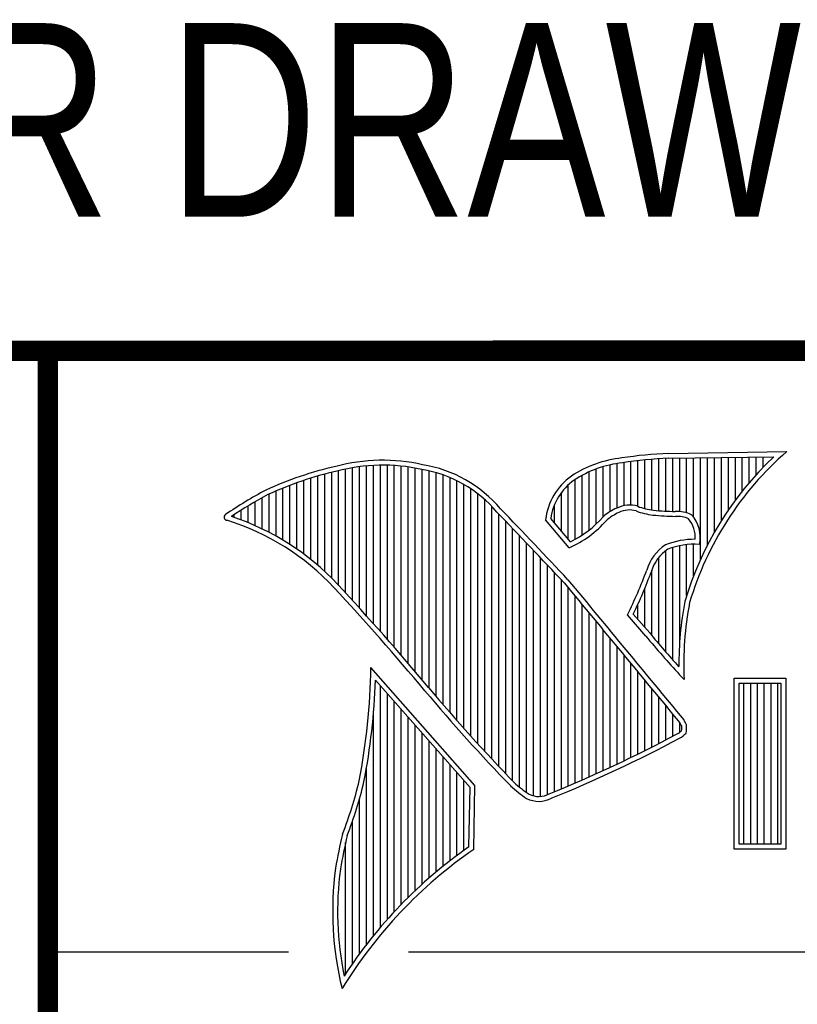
# Model space of a CAD drawing. Header units: inches. Extents: x 0 to 22, y 0 to 17.
# Tile 13 of 17: x 16.347 to 17.11, y 2.318 to 3.285. Entities that reach past the tile are written whole.
import ezdxf

# ---------------------------------------------------------------- set-up
doc = ezdxf.new("R2010")
doc.units = ezdxf.units.IN
doc.header["$LTSCALE"] = 1.21
doc.header["$MEASUREMENT"] = 0
doc.layers.get('0').update_dxf_attribs({"linetype": 'CONTINUOUS'})
doc.styles.get("Standard").update_dxf_attribs({"font": 'txt', "width": 0.8})

msp = doc.modelspace()

# ---------------------------------------------------------------- linework, layer by layer
at = {"color": 2, "linetype": 'CONTINUOUS'}
for p, q in [((16.37365, 2.95963), (21.50365, 2.95963)), ((16.37365, 2.95963), (16.37365, 1.24963)), ((16.375, 2.96), (21.5, 2.96)), ((16.9838, 2.85893), (17.09965, 2.8607)), ((16.9469, 2.8082), (16.9469, 2.85089)), ((16.95373, 2.80693), (16.95373, 2.85175)), ((16.96055, 2.8048), (16.96055, 2.85249)), ((16.96738, 2.80344), (16.96738, 2.85311)), ((16.97421, 2.80275), (16.97421, 2.85361)), ((16.98104, 2.80228), (16.98104, 2.854)), ((16.98394, 2.85413), (17.08702, 2.85571)), ((16.98786, 2.80201), (16.98786, 2.85419)), ((16.99469, 2.80185), (16.99469, 2.8543)), ((17.00152, 2.80054), (17.00152, 2.8544)), ((17.00834, 2.79625), (17.00834, 2.8545)), ((17.01517, 2.75501), (17.01517, 2.85461)), ((17.022, 2.76913), (17.022, 2.85471)), ((17.02882, 2.78171), (17.02882, 2.85482)), ((17.03565, 2.79309), (17.03565, 2.85492)), ((17.04248, 2.80351), (17.04248, 2.85503)), ((17.04931, 2.81312), (17.04931, 2.85513)), ((17.05613, 2.82203), (17.05613, 2.85523)), ((17.06296, 2.83034), (17.06296, 2.85534)), ((17.06979, 2.83811), (17.06979, 2.85544)), ((17.07661, 2.84541), (17.07661, 2.85555)), ((16.66016, 2.72947), (16.66016, 2.84191)), ((16.66699, 2.72205), (16.66699, 2.84353)), ((16.67382, 2.71458), (16.67382, 2.84486)), ((16.68064, 2.70705), (16.68064, 2.84591)), ((16.68747, 2.69946), (16.68747, 2.84668)), ((16.6943, 2.69182), (16.6943, 2.84718)), ((16.70113, 2.68412), (16.70113, 2.8474)), ((16.70795, 2.67636), (16.70795, 2.84736)), ((16.71478, 2.66854), (16.71478, 2.84704)), ((16.72161, 2.66065), (16.72161, 2.84646)), ((16.72843, 2.65271), (16.72843, 2.8456)), ((16.73526, 2.6447), (16.73526, 2.84446)), ((16.74209, 2.63663), (16.74209, 2.84307)), ((16.74891, 2.62851), (16.74891, 2.84174)), ((16.90594, 2.78373), (16.90594, 2.84083)), ((16.91276, 2.78958), (16.91276, 2.84362)), ((16.91959, 2.79661), (16.91959, 2.84588)), ((16.92642, 2.80177), (16.92642, 2.84766)), ((16.93325, 2.80531), (16.93325, 2.84897)), ((16.94007, 2.8077), (16.94007, 2.84992)), ((16.62603, 2.76012), (16.62603, 2.83248)), ((16.63285, 2.75486), (16.63285, 2.83466)), ((16.63968, 2.7492), (16.63968, 2.83669)), ((16.64651, 2.74312), (16.64651, 2.83856)), ((16.65334, 2.73656), (16.65334, 2.84027)), ((16.75574, 2.62044), (16.75574, 2.84)), ((16.76257, 2.61246), (16.76257, 2.83783)), ((16.7694, 2.60458), (16.7694, 2.8352)), ((16.77622, 2.59679), (16.77622, 2.83208)), ((16.89228, 2.77469), (16.89228, 2.83347)), ((16.89911, 2.77882), (16.89911, 2.83747)), ((16.59872, 2.77779), (16.59872, 2.82208)), ((16.60555, 2.77383), (16.60555, 2.82494)), ((16.61237, 2.76959), (16.61237, 2.82762)), ((16.6192, 2.76502), (16.6192, 2.83013)), ((16.78305, 2.58909), (16.78305, 2.82844)), ((16.78988, 2.58147), (16.78988, 2.82421)), ((16.88546, 2.77493), (16.88546, 2.82815)), ((16.57824, 2.78801), (16.57824, 2.81157)), ((16.58506, 2.78486), (16.58506, 2.81543)), ((16.59189, 2.78146), (16.59189, 2.81904)), ((16.7967, 2.57395), (16.7967, 2.81931)), ((16.80353, 2.5665), (16.80353, 2.81364)), ((16.87863, 2.78295), (16.87863, 2.82057)), ((16.56458, 2.79358), (16.56458, 2.8033)), ((16.57141, 2.79091), (16.57141, 2.80753)), ((16.81036, 2.55914), (16.81036, 2.80704)), ((16.8718, 2.79097), (16.8718, 2.80851)), ((16.55776, 2.79602), (16.55776, 2.79887)), ((16.81719, 2.55186), (16.81719, 2.79956)), ((16.82401, 2.54466), (16.82401, 2.79242)), ((16.8864, 2.76641), (16.86317, 2.79371)), ((16.88769, 2.77231), (16.86819, 2.79522)), ((16.83084, 2.53754), (16.83084, 2.78527)), ((16.83767, 2.53136), (16.83767, 2.77811)), ((16.84449, 2.52623), (16.84449, 2.77093)), ((16.85132, 2.52296), (16.85132, 2.76374)), ((16.98104, 2.66405), (16.98104, 2.76341)), ((16.98786, 2.65632), (16.98786, 2.76654)), ((16.99469, 2.67478), (16.99469, 2.76832)), ((17.00152, 2.7195), (17.00152, 2.76941)), ((17.00834, 2.73882), (17.00834, 2.76984)), ((16.85815, 2.52238), (16.85815, 2.75653)), ((16.97421, 2.672), (16.97421, 2.75684)), ((16.86498, 2.52408), (16.86498, 2.74932)), ((16.96738, 2.6802), (16.96738, 2.74443)), ((16.8718, 2.527), (16.8718, 2.74208)), ((16.87863, 2.52981), (16.87863, 2.73484)), ((16.88546, 2.53267), (16.88546, 2.72699)), ((16.96055, 2.68819), (16.96055, 2.72661)), ((16.89228, 2.53558), (16.89228, 2.71871)), ((16.89911, 2.53854), (16.89911, 2.71044)), ((16.95373, 2.69602), (16.95373, 2.71092)), ((16.90594, 2.54154), (16.90594, 2.70217)), ((16.96158, 2.67971), (16.94344, 2.7005)), ((16.96525, 2.68281), (16.94916, 2.70125)), ((16.91276, 2.54459), (16.91276, 2.6939)), ((16.91959, 2.54769), (16.91959, 2.68563)), ((16.92642, 2.55084), (16.92642, 2.67737)), ((16.93325, 2.55403), (16.93325, 2.6691)), ((16.94007, 2.55728), (16.94007, 2.66084)), ((16.79388, 2.53297), (16.69189, 2.64886)), ((16.9469, 2.56058), (16.9469, 2.65257)), ((16.95373, 2.56392), (16.95373, 2.64431)), ((16.99903, 2.637), (16.99463, 2.64182)), ((17.04824, 2.63829), (17.09875, 2.63829)), ((17.04824, 2.47075), (17.04824, 2.63829)), ((17.09875, 2.63829), (17.09875, 2.47075)), ((16.78904, 2.53119), (16.69637, 2.6365)), ((16.70113, 2.3939), (16.70113, 2.6311)), ((16.96055, 2.56732), (16.96055, 2.63605)), ((17.05309, 2.63343), (17.0939, 2.63343)), ((17.05309, 2.47561), (17.05309, 2.63343)), ((17.05768, 2.47561), (17.05768, 2.63343)), ((17.06435, 2.47561), (17.06435, 2.63343)), ((17.07103, 2.47561), (17.07103, 2.63343)), ((17.0777, 2.47561), (17.0777, 2.63343)), ((17.08438, 2.47561), (17.08438, 2.63343)), ((17.09105, 2.47561), (17.09105, 2.63343)), ((17.0939, 2.63343), (17.0939, 2.47561)), ((16.70795, 2.40176), (16.70795, 2.62334)), ((16.96738, 2.57077), (16.96738, 2.62779)), ((16.97421, 2.57427), (16.97421, 2.61953)), ((16.71478, 2.40927), (16.71478, 2.61558)), ((16.98104, 2.57783), (16.98104, 2.61128)), ((16.6943, 2.38568), (16.6943, 2.60301)), ((16.72161, 2.41646), (16.72161, 2.60783)), ((16.72843, 2.42334), (16.72843, 2.60007)), ((16.98786, 2.58143), (16.98786, 2.60302)), ((16.73526, 2.42994), (16.73526, 2.59231)), ((16.99469, 2.58534), (16.99469, 2.59477)), ((16.74209, 2.43628), (16.74209, 2.58455)), ((16.74891, 2.44237), (16.74891, 2.57679)), ((16.75574, 2.44822), (16.75574, 2.56903)), ((16.76257, 2.45384), (16.76257, 2.56128)), ((16.7694, 2.45924), (16.7694, 2.55352)), ((16.68747, 2.37704), (16.68747, 2.55017)), ((16.77622, 2.46444), (16.77622, 2.54576)), ((16.78305, 2.46945), (16.78305, 2.538)), ((16.79272, 2.47039), (16.79388, 2.53297)), ((16.78796, 2.47293), (16.78904, 2.53119)), ((16.68064, 2.36795), (16.68064, 2.52004)), ((16.67382, 2.35837), (16.67382, 2.49824)), ((16.66699, 2.34825), (16.66699, 2.47703)), ((17.0939, 2.47561), (17.05309, 2.47561)), ((17.09875, 2.47075), (17.04824, 2.47075)), ((16.375, 2.37), (16.61093, 2.37)), ((16.7288, 2.37), (21.5, 2.37))]:
    msp.add_line(p, q, dxfattribs=at)
at = {"color": 7, "linetype": 'CONTINUOUS', "const_width": 0.02}
for points in [[(13.6, 2.95953), (21.5, 2.96)], [(16.375, 2.96), (16.375, 0.5)]]:
    msp.add_lwpolyline(points, dxfattribs=at)
at = {"color": 2, "linetype": 'CONTINUOUS'}
for centre, radius, start, end in [((17.30796, 2.62207), 0.31676, 131.1193, 163.41325), ((16.70344, 2.67474), 0.17748, 77.28194, 105.0682), ((16.9502, 2.74228), 0.11284, 96.30093, 123.16852), ((17.00052, 2.45112), 0.40816, 92.34749, 98.83668), ((17.00052, 2.45111), 0.40337, 92.3569, 98.8525), ((17.30796, 2.62207), 0.32156, 133.40137, 163.45712), ((16.73153, 2.51445), 0.33987, 102.61615, 114.85137), ((16.73154, 2.51444), 0.33509, 102.59893, 114.82958), ((16.70343, 2.67474), 0.17268, 77.23142, 105.10033), ((16.72217, 2.72263), 0.12207, 40.16534, 80.84292), ((16.72217, 2.72263), 0.12687, 40.23334, 80.77347), ((16.9502, 2.74227), 0.10804, 96.24427, 123.12587), ((16.923, 2.78747), 0.06015, 125.03196, 174.04656), ((16.923, 2.78747), 0.05535, 125.11417, 171.95723), ((16.77589, 2.46981), 0.3996, 117.9347, 124.56908), ((16.77589, 2.46983), 0.39478, 117.95405, 124.03743), ((9.19895, -4.49439), 10.5518, 43.246075, 43.767007), ((16.95168, 2.76124), 0.04776, 112.91959, 132.26993), ((16.94546, 2.78133), 0.02691, 72.61275, 117.38533), ((16.94546, 2.78133), 0.02211, 72.93811, 117.86351), ((16.97702, 2.86972), 0.07177, 249.55152, 263.16363), ((16.97701, 2.86972), 0.06697, 249.4455, 263.13731), ((16.99444, 3.0501), 0.24818, 264.11887, 269.068), ((16.99174, 2.7681), 0.03388, 64.46854, 92.25367), ((16.55071, 2.79632), 0.00298, 121.3543, 265.80479), ((16.47725, 2.56006), 0.24452, 43.16725, 72.57085), ((16.47725, 2.56006), 0.24932, 43.16639, 71.84967), ((9.19938, -4.49378), 10.54627, 43.246103, 43.767036), ((16.84287, 2.8642), 0.10704, 293.99276, 318.44393), ((16.84287, 2.8642), 0.10224, 295.99656, 318.59157), ((16.95168, 2.76124), 0.04295, 112.66619, 131.93211), ((16.99444, 3.05012), 0.253, 264.11072, 269.10062), ((16.99174, 2.7681), 0.02908, 66.32311, 92.50531), ((16.98251, 2.7769), 0.02748, 355.29871, 40.4494), ((16.98251, 2.7769), 0.03228, 347.11782, 42.40372), ((17.00943, 2.69796), 0.0767, 89.6565, 111.87378), ((17.0047, 2.73198), 0.04414, 122.69481, 163.49961), ((17.0047, 2.73198), 0.03934, 123.3496, 163.71647), ((17.00943, 2.69796), 0.07189, 86.37695, 111.50539), ((16.5488, 2.89635), 0.44056, 333.60634, 339.84087), ((117.12924, 85.43409), 129.95396, 219.521832, 219.6004418), ((16.54878, 2.89634), 0.44538, 334.022, 339.86353), ((14.66446, 0.88576), 2.7122, 39.91433, 42.76545), ((14.66391, 0.88521), 2.71778, 39.9159, 42.7668), ((117.20505, 85.49756), 130.05763, 219.5222193, 219.6005999), ((17.32482, 2.65185), 0.33093, 169.2392, 180.37629), ((17.32482, 2.65184), 0.32612, 169.28069, 182.60754), ((17.5234, 3.13644), 0.72405, 219.10872, 223.08854), ((17.52339, 3.13644), 0.71924, 219.10321, 222.59317), ((16.04611, 2.6599), 0.64587, 349.08515, 359.02043), ((16.04611, 2.65989), 0.65068, 349.07577, 357.94004), ((18.13429, 3.79373), 1.81025, 220.04197, 224.00691), ((18.13423, 3.79374), 1.81501, 220.04343, 224.01272), ((16.9709, 2.5786), 0.02878, 26.36973, 33.90004), ((16.96874, 2.5899), 0.02798, 353.67969, 3.04303), ((16.97089, 2.5786), 0.03359, 24.68659, 34.32424), ((16.96874, 2.5899), 0.03278, 350.4758, 4.77589), ((16.39165, 3.7016), 1.26896, 291.98708, 298.2491), ((16.97996, 2.60573), 0.02516, 299.25015, 311.26139), ((16.97995, 2.60573), 0.02996, 299.18467, 314.81976), ((16.39167, 3.70158), 1.27373, 291.99841, 298.25035), ((16.26318, 2.63877), 0.42922, 339.07124, 346.36688), ((16.26319, 2.63878), 0.43401, 339.10846, 346.38097), ((16.90789, 2.61762), 0.11603, 227.09109, 236.91908), ((16.90789, 2.61763), 0.11123, 227.16269, 236.79165), ((16.85649, 2.54366), 0.02134, 243.49134, 298.70095), ((16.85649, 2.54366), 0.02615, 242.84836, 298.05105), ((17.06576, 2.38482), 0.4141, 165.93593, 170.68576), ((17.06576, 2.38483), 0.40929, 165.97607, 170.67619), ((17.05078, 2.0969), 0.45397, 124.64276, 148.55634), ((17.05078, 2.0969), 0.45878, 124.9509, 147.09803), ((16.9723, 2.40955), 0.318, 172.35618, 193.79584), ((16.9723, 2.40954), 0.31319, 172.36876, 191.68656)]:
    msp.add_arc(centre, radius, start, end, dxfattribs=at)

# ---------------------------------------------------------------- texts
at = {"color": 7, "linetype": 'CONTINUOUS', "insert": (16.3742, 3.28114), "char_height": 0.19, "width": 2.432, "attachment_point": 2, "line_spacing_factor": 0.9}
msp.add_mtext('CUSTOMER DRAWING', dxfattribs=at)

doc.saveas('drawing.dxf')
